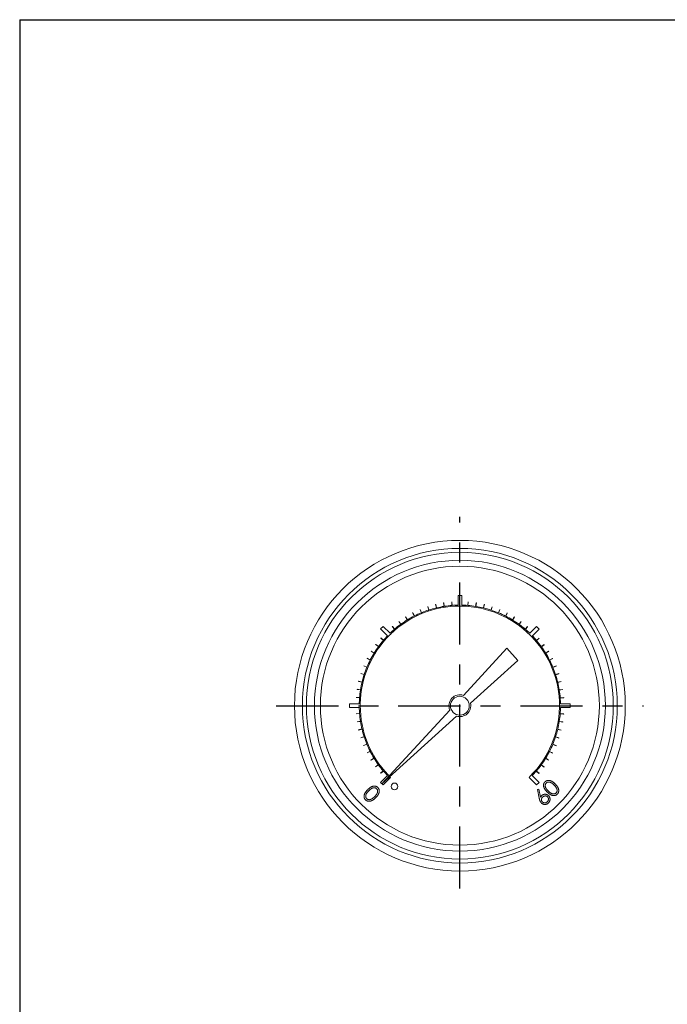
# Model space of a CAD drawing. Extents: x 894.9 to 905.9, y -8.5 to -0.5.
# Tile 1 of 3: x 894.9 to 898.2, y -5.5 to -0.5. Entities that reach past the tile are written whole.
import ezdxf

# ---------------------------------------------------------------- set-up
doc = ezdxf.new("R2010")
doc.units = 0
doc.header["$LTSCALE"] = 0.25
doc.header["$MEASUREMENT"] = 0
doc.linetypes.add('CENTER', pattern=[2, 1.25, -0.25, 0.25, -0.25])
doc.layers.get('0').update_dxf_attribs({"linetype": 'CONTINUOUS'})
doc.layers.get('DEFPOINTS').update_dxf_attribs({"linetype": 'CONTINUOUS'})
doc.layers.add('CENTER', color=40, linetype='CENTER')

msp = doc.modelspace()

# ---------------------------------------------------------------- linework, layer by layer
at = {"color": 7, "linetype": 'Continuous', "lineweight": 15}
for p, q in [((897.0781, -3.4568), (897.0771, -3.4569)), ((897.0771, -3.4569), (897.0785, -3.4744)), ((897.0795, -3.4743), (897.0781, -3.4568)), ((897.1092, -3.4241), (897.1092, -3.4729)), ((897.1273, -3.4241), (897.1092, -3.4241)), ((897.1273, -3.4729), (897.1273, -3.4241)), ((897.1591, -3.4569), (897.1578, -3.4744)), ((897.1588, -3.4744), (897.1601, -3.457)), ((897.1601, -3.457), (897.1591, -3.4569)), ((896.9191, -3.4947), (896.9182, -3.4951)), ((896.9182, -3.4951), (896.9249, -3.5112)), ((896.9258, -3.5109), (896.9191, -3.4947)), ((896.9576, -3.4806), (896.9567, -3.4809)), ((896.9567, -3.4809), (896.9621, -3.4975)), ((896.963, -3.4972), (896.9576, -3.4806)), ((896.9971, -3.4695), (896.9962, -3.4697)), ((896.9962, -3.4697), (897.0002, -3.4868)), ((897.0012, -3.4865), (896.9971, -3.4695)), ((897.0374, -3.4616), (897.0364, -3.4617)), ((897.0364, -3.4617), (897.0391, -3.479)), ((897.0401, -3.4789), (897.0374, -3.4616)), ((897.1189, -3.4778), (897.1273, -3.478)), ((897.1273, -3.478), (897.1273, -3.4779)), ((897.1999, -3.4617), (897.1971, -3.479)), ((897.1981, -3.4792), (897.2009, -3.4619)), ((897.2009, -3.4619), (897.1999, -3.4617)), ((897.2401, -3.4697), (897.236, -3.4868)), ((897.237, -3.487), (897.2411, -3.47)), ((897.2411, -3.47), (897.2401, -3.4697)), ((897.2796, -3.4809), (897.2742, -3.4975)), ((897.2751, -3.4978), (897.2806, -3.4812)), ((897.2806, -3.4812), (897.2796, -3.4809)), ((897.3181, -3.4951), (897.3114, -3.5112)), ((897.3123, -3.5116), (897.319, -3.4955)), ((897.319, -3.4955), (897.3181, -3.4951)), ((896.8118, -3.5545), (896.811, -3.5551)), ((896.811, -3.5551), (896.8213, -3.5692)), ((896.8221, -3.5687), (896.8118, -3.5545)), ((896.846, -3.5318), (896.8451, -3.5323)), ((896.8451, -3.5323), (896.8543, -3.5472)), ((896.8551, -3.5467), (896.846, -3.5318)), ((896.8818, -3.5118), (896.8809, -3.5123)), ((896.8809, -3.5123), (896.8889, -3.5278)), ((896.8898, -3.5274), (896.8818, -3.5118)), ((897.3553, -3.5123), (897.3474, -3.5278)), ((897.3483, -3.5283), (897.3562, -3.5127)), ((897.3562, -3.5127), (897.3553, -3.5123)), ((897.3911, -3.5323), (897.382, -3.5472)), ((897.3829, -3.5477), (897.392, -3.5328)), ((897.392, -3.5328), (897.3911, -3.5323)), ((897.4253, -3.5551), (897.415, -3.5692)), ((897.4158, -3.5698), (897.4261, -3.5557)), ((897.4261, -3.5557), (897.4253, -3.5551)), ((896.7331, -3.5798), (896.7203, -3.5926)), ((896.7203, -3.5926), (896.7548, -3.6271)), ((896.7676, -3.6143), (896.7331, -3.5798)), ((896.7796, -3.5798), (896.7788, -3.5805)), ((896.7788, -3.5805), (896.7902, -3.5938)), ((896.7909, -3.5931), (896.7796, -3.5798)), ((897.4575, -3.5805), (897.4461, -3.5938)), ((897.4469, -3.5944), (897.4582, -3.5811)), ((897.4582, -3.5811), (897.4575, -3.5805)), ((897.5033, -3.58), (897.4688, -3.6144)), ((897.4817, -3.6273), (897.5161, -3.5928)), ((897.5161, -3.5928), (897.5033, -3.58)), ((896.7215, -3.6377), (896.7208, -3.6385)), ((896.7208, -3.6385), (896.7341, -3.6498)), ((896.7348, -3.6491), (896.7215, -3.6377)), ((896.7652, -3.6237), (896.7712, -3.6179)), ((896.7712, -3.6179), (896.7711, -3.6178)), ((897.4723, -3.6248), (897.478, -3.6309)), ((897.478, -3.6309), (897.4781, -3.6308)), ((897.5154, -3.6385), (897.5021, -3.6498)), ((897.5028, -3.6506), (897.5161, -3.6392)), ((897.5161, -3.6392), (897.5154, -3.6385)), ((896.6732, -3.7039), (896.6726, -3.7048)), ((896.6726, -3.7048), (896.6876, -3.7139)), ((896.6881, -3.7131), (896.6732, -3.7039)), ((896.696, -3.6699), (896.6954, -3.6707)), ((896.6954, -3.6707), (896.7096, -3.681)), ((896.7102, -3.6802), (896.696, -3.6699)), ((897.3539, -3.6894), (897.1357, -3.9259)), ((897.4093, -3.7505), (897.3539, -3.6894)), ((897.5408, -3.6707), (897.5267, -3.681)), ((897.5273, -3.6818), (897.5414, -3.6715)), ((897.5414, -3.6715), (897.5408, -3.6707)), ((897.5636, -3.7048), (897.5487, -3.7139)), ((897.5492, -3.7148), (897.5642, -3.7057)), ((897.5642, -3.7057), (897.5636, -3.7048)), ((896.653, -3.7397), (896.6526, -3.7406)), ((896.6526, -3.7406), (896.6682, -3.7485)), ((896.6686, -3.7476), (896.653, -3.7397)), ((897.1717, -3.9659), (897.4093, -3.7505)), ((897.5837, -3.7406), (897.5681, -3.7485)), ((897.5686, -3.7494), (897.5841, -3.7415)), ((897.5841, -3.7415), (897.5837, -3.7406)), ((896.6358, -3.7769), (896.6354, -3.7779)), ((896.6354, -3.7779), (896.6516, -3.7845)), ((896.652, -3.7836), (896.6358, -3.7769)), ((897.6009, -3.7779), (897.5847, -3.7845)), ((897.5851, -3.7855), (897.6012, -3.7788)), ((897.6012, -3.7788), (897.6009, -3.7779)), ((896.6103, -3.8549), (896.6101, -3.8558)), ((896.6273, -3.8589), (896.6103, -3.8549)), ((896.6215, -3.8154), (896.6212, -3.8163)), ((896.6212, -3.8163), (896.6379, -3.8217)), ((896.6382, -3.8208), (896.6215, -3.8154)), ((897.6151, -3.8163), (897.5984, -3.8217)), ((897.5987, -3.8227), (897.6154, -3.8173)), ((897.6154, -3.8173), (897.6151, -3.8163)), ((896.6022, -3.8951), (896.6021, -3.8961)), ((896.6021, -3.8961), (896.6194, -3.8988)), ((896.6195, -3.8978), (896.6022, -3.8951)), ((896.6101, -3.8558), (896.6271, -3.8599)), ((897.6262, -3.8558), (897.6092, -3.8599)), ((897.6094, -3.8609), (897.6264, -3.8568)), ((897.6342, -3.8961), (897.6169, -3.8988)), ((897.6171, -3.8998), (897.6344, -3.8971)), ((897.6264, -3.8568), (897.6262, -3.8558)), ((897.6344, -3.8971), (897.6342, -3.8961)), ((896.5973, -3.9358), (896.5973, -3.9368)), ((896.6148, -3.9372), (896.5973, -3.9358)), ((896.5973, -3.9368), (896.6147, -3.9382)), ((897.639, -3.9368), (897.6216, -3.9382)), ((897.6217, -3.9392), (897.6391, -3.9378)), ((897.6391, -3.9378), (897.639, -3.9368)), ((896.5645, -3.9686), (896.5645, -3.9867)), ((896.6132, -3.9686), (896.5645, -3.9686)), ((896.5645, -3.9867), (896.6132, -3.9867)), ((896.6181, -3.977), (896.6183, -3.9686)), ((896.6183, -3.9686), (896.6182, -3.9686)), ((897.0678, -3.9995), (896.7266, -4.3692)), ((897.6181, -3.9786), (897.6179, -3.987)), ((897.6179, -3.987), (897.6181, -3.987)), ((897.6718, -3.9689), (897.6231, -3.9689)), ((897.6231, -3.987), (897.6718, -3.987)), ((897.6718, -3.987), (897.6718, -3.9689)), ((896.6146, -4.0164), (896.5972, -4.0178)), ((896.5972, -4.0178), (896.5973, -4.0188)), ((896.5973, -4.0188), (896.6147, -4.0174)), ((896.7266, -4.3692), (897.101, -4.0299)), ((897.6215, -4.0184), (897.6389, -4.0198)), ((897.639, -4.0188), (897.6216, -4.0174)), ((897.6389, -4.0198), (897.639, -4.0188)), ((896.6192, -4.0558), (896.6019, -4.0586)), ((896.6019, -4.0586), (896.6021, -4.0595)), ((896.6021, -4.0595), (896.6194, -4.0568)), ((896.6269, -4.0947), (896.6098, -4.0988)), ((896.6098, -4.0988), (896.6101, -4.0998)), ((896.6101, -4.0998), (896.6271, -4.0957)), ((897.609, -4.0967), (897.626, -4.1007)), ((897.6262, -4.0998), (897.6092, -4.0957)), ((897.6168, -4.0578), (897.634, -4.0605)), ((897.6342, -4.0595), (897.6169, -4.0568)), ((897.626, -4.1007), (897.6262, -4.0998)), ((897.634, -4.0605), (897.6342, -4.0595)), ((896.6375, -4.1329), (896.6209, -4.1383)), ((896.6209, -4.1383), (896.6212, -4.1393)), ((896.6212, -4.1393), (896.6379, -4.1339)), ((897.5981, -4.1348), (897.6148, -4.1402)), ((897.6151, -4.1393), (897.5984, -4.1339)), ((897.6148, -4.1402), (897.6151, -4.1393)), ((896.6512, -4.1701), (896.635, -4.1768)), ((896.635, -4.1768), (896.6354, -4.1778)), ((896.6354, -4.1778), (896.6516, -4.1711)), ((897.5843, -4.172), (897.6005, -4.1787)), ((897.6009, -4.1778), (897.5847, -4.1711)), ((897.6005, -4.1787), (897.6009, -4.1778)), ((896.6677, -4.2062), (896.6521, -4.2141)), ((896.6521, -4.2141), (896.6526, -4.215)), ((896.6526, -4.215), (896.6682, -4.2071)), ((896.687, -4.2408), (896.6721, -4.25)), ((896.6721, -4.25), (896.6726, -4.2508)), ((896.6726, -4.2508), (896.6876, -4.2417)), ((897.5482, -4.2425), (897.5631, -4.2517)), ((897.5636, -4.2508), (897.5487, -4.2417)), ((897.5631, -4.2517), (897.5636, -4.2508)), ((897.5676, -4.208), (897.5832, -4.2159)), ((897.5837, -4.215), (897.5681, -4.2071)), ((897.5832, -4.2159), (897.5837, -4.215)), ((896.709, -4.2738), (896.6948, -4.2841)), ((896.6948, -4.2841), (896.6954, -4.2849)), ((896.6954, -4.2849), (896.7096, -4.2746)), ((897.5261, -4.2754), (897.5403, -4.2857)), ((897.5408, -4.2849), (897.5267, -4.2746)), ((897.5403, -4.2857), (897.5408, -4.2849)), ((896.7335, -4.305), (896.7202, -4.3164)), ((896.7202, -4.3164), (896.7208, -4.3171)), ((896.7546, -4.3284), (896.7202, -4.3628)), ((896.7208, -4.3171), (896.7341, -4.3058)), ((896.733, -4.3756), (896.7708, -4.3378)), ((896.763, -4.3297), (896.7582, -4.3247)), ((896.7582, -4.3247), (896.7582, -4.3248)), ((896.7708, -4.3378), (896.7663, -4.3332)), ((897.4711, -4.3319), (897.4651, -4.3377)), ((897.4651, -4.3377), (897.5032, -4.3758)), ((897.4717, -4.3314), (897.4711, -4.3319)), ((897.516, -4.363), (897.4815, -4.3285)), ((897.5015, -4.3065), (897.5148, -4.3179)), ((897.5154, -4.3171), (897.5021, -4.3058)), ((897.5148, -4.3179), (897.5154, -4.3171)), ((896.7202, -4.3628), (896.733, -4.3756)), ((897.5032, -4.3758), (897.516, -4.363)), ((897.5071, -4.398), (897.5144, -4.3971)), ((897.5164, -4.4424), (897.5071, -4.398)), ((897.5144, -4.3971), (897.5226, -4.4365))]:
    msp.add_line(p, q, dxfattribs=at)
for centre, radius in [((897.1181, -3.9778), 0.83), ((897.1181, -3.9778), 0.79), ((897.1181, -3.9778), 0.77), ((897.1181, -3.9778), 0.73), ((897.1181, -3.9778), 0.7), ((897.1181, -3.9778), 0.0474), ((896.7896, -4.3829), 0.0167)]:
    msp.add_circle(centre, radius, dxfattribs=at)
for radius, start, end in [(0.5, 89.9073, 133.9493), (0.505, 108, 112.3865), (0.505, 103.5, 107.8865), (0.505, 99, 103.3865), (0.505, 94.5, 98.8865), (0.505, 91.0148, 94.3865), (0.505, 85.5, 88.9597), (0.5, 44.9073, 88.9493), (0.505, 81, 85.3865), (0.505, 76.5, 80.8865), (0.505, 72, 76.3865), (0.505, 67.5, 71.8865), (0.505, 121.5, 125.8865), (0.505, 117, 121.3865), (0.505, 112.5, 116.8865), (0.505, 63, 67.3865), (0.505, 58.5, 62.8865), (0.505, 54, 58.3865), (0.505, 130.5, 133.9597), (0.505, 126, 130.3865), (0.505, 49.5, 53.8865), (0.505, 46.0148, 49.3865), (0.5, 134.9073, 178.9493), (0.505, 139.5, 143.8865), (0.505, 136.0148, 139.3865), (0.5, 359.9073, 43.9493), (0.505, 40.5, 43.9597), (0.505, 36, 40.3865), (0.505, 144, 148.3865), (0.505, 31.5, 35.8865), (0.505, 153, 157.3865), (0.505, 148.5, 152.8865), (0.505, 27, 31.3865), (0.505, 22.5, 26.8865), (0.505, 157.5, 161.8865), (0.505, 18, 22.3865), (0.505, 162, 166.3865), (0.505, 13.5, 17.8865), (0.505, 171, 175.3865), (0.505, 166.5, 170.8865), (0.505, 9, 13.3865), (0.505, 4.5, 8.8865), (0.505, 175.5, 178.9597), (0.0548, 71.306, 203.2895), (0.505, 1.0148, 4.3865), (0.505, 181.0148, 184.3865), (0.5, 179.9073, 223.9493), (0.0548, 251.8112, 12.5527), (0.5, 315, 358.9493), (0.505, 355.5, 358.9597), (0.505, 184.5, 188.8865), (0.505, 351, 355.3865), (0.505, 189, 193.3865), (0.505, 193.5, 197.8865), (0.505, 342, 346.3865), (0.505, 346.5, 350.8865), (0.505, 198, 202.3865), (0.505, 337.5, 341.8865), (0.505, 202.5, 206.8865), (0.505, 333, 337.3865), (0.505, 207, 211.3865), (0.505, 211.5, 215.8865), (0.505, 324, 328.3865), (0.505, 328.5, 332.8865), (0.505, 216, 220.3865), (0.505, 319.5, 323.8865), (0.505, 220.5, 223.9597), (0.505, 316.0148, 319.3865)]:
    msp.add_arc((897.1181, -3.9778), radius, start, end, dxfattribs=at)
for points, knots in [([(896.6556, -4.3997), (896.6565, -4.3988), (896.6584, -4.397), (896.6612, -4.3944), (896.6639, -4.3921), (896.6665, -4.39), (896.669, -4.3882), (896.6714, -4.3866), (896.6738, -4.3853), (896.6761, -4.3842), (896.6783, -4.3833), (896.6805, -4.3825), (896.6826, -4.382), (896.6847, -4.3816), (896.6868, -4.3813), (896.6888, -4.3812), (896.6908, -4.3813), (896.6928, -4.3815), (896.6947, -4.3819), (896.6966, -4.3824), (896.6984, -4.3831), (896.7001, -4.3839), (896.7018, -4.3848), (896.7034, -4.3859), (896.7049, -4.3871), (896.7058, -4.388), (896.7063, -4.3884)], [0, 0, 0, 0, 0.068595, 0.133246, 0.194313, 0.251279, 0.304513, 0.354235, 0.400481, 0.443411, 0.484015, 0.523252, 0.561042, 0.5979, 0.633518, 0.668314, 0.702496, 0.736685, 0.770293, 0.803437, 0.835913, 0.86846, 0.900847, 0.933467, 0.966258, 1, 1, 1, 1]), ([(896.7004, -4.3947), (896.6997, -4.394), (896.6984, -4.3928), (896.6959, -4.3914), (896.6933, -4.3904), (896.6909, -4.3898), (896.6889, -4.3896), (896.6873, -4.3895), (896.6857, -4.3896), (896.6841, -4.3899), (896.6825, -4.3902), (896.6808, -4.3907), (896.6792, -4.3913), (896.6775, -4.392), (896.6757, -4.3929), (896.6739, -4.394), (896.6719, -4.3953), (896.6699, -4.3969), (896.6678, -4.3986), (896.6656, -4.4006), (896.6632, -4.4027), (896.6617, -4.4042), (896.6609, -4.405)], [0, 0, 0, 0, 0.060387, 0.120883, 0.182755, 0.247811, 0.281299, 0.315088, 0.349702, 0.384857, 0.420966, 0.458511, 0.497175, 0.537602, 0.580503, 0.627468, 0.678388, 0.733983, 0.793747, 0.857714, 0.926698, 1, 1, 1, 1]), ([(896.6904, -4.4345), (896.6911, -4.4337), (896.6924, -4.4323), (896.6944, -4.4302), (896.6961, -4.4281), (896.6978, -4.4261), (896.6992, -4.4241), (896.7005, -4.4221), (896.7016, -4.4202), (896.7026, -4.4183), (896.7035, -4.4164), (896.7041, -4.4146), (896.7047, -4.4128), (896.7051, -4.4111), (896.7053, -4.4094), (896.7054, -4.4078), (896.7054, -4.4062), (896.7052, -4.4041), (896.7047, -4.4018), (896.7037, -4.3991), (896.7022, -4.3967), (896.701, -4.3953), (896.7004, -4.3947)], [0, 0, 0, 0, 0.0656812, 0.1284865, 0.1881751, 0.2451061, 0.2994484, 0.3508229, 0.3999417, 0.4466717, 0.4912545, 0.5333763, 0.5738528, 0.6125263, 0.6495971, 0.685532, 0.7201058, 0.7538377, 0.8189254, 0.8804935, 0.9403113, 1, 1, 1, 1]), ([(896.7063, -4.3884), (896.7067, -4.3889), (896.7077, -4.3899), (896.7089, -4.3914), (896.71, -4.393), (896.7109, -4.3947), (896.7117, -4.3964), (896.7124, -4.3982), (896.7129, -4.4001), (896.7133, -4.4021), (896.7136, -4.4041), (896.7137, -4.4061), (896.7136, -4.4082), (896.7133, -4.4104), (896.7129, -4.4126), (896.7124, -4.4148), (896.7116, -4.417), (896.7107, -4.4194), (896.7096, -4.4217), (896.7083, -4.4241), (896.7067, -4.4266), (896.705, -4.4291), (896.7029, -4.4317), (896.7007, -4.4344), (896.6983, -4.4371), (896.6965, -4.4389), (896.6956, -4.4398)], [0, 0, 0, 0, 0.033788, 0.067194, 0.099862, 0.132567, 0.165151, 0.197913, 0.231319, 0.265083, 0.299255, 0.334399, 0.369943, 0.406284, 0.444064, 0.482998, 0.523354, 0.565537, 0.609613, 0.656391, 0.705885, 0.758325, 0.813832, 0.872795, 0.934722, 1, 1, 1, 1]), ([(897.5562, -4.4108), (897.5553, -4.4099), (897.5535, -4.408), (897.5509, -4.4052), (897.5486, -4.4025), (897.5465, -4.3999), (897.5447, -4.3974), (897.5431, -4.395), (897.5418, -4.3926), (897.5407, -4.3903), (897.5398, -4.3881), (897.539, -4.386), (897.5385, -4.3838), (897.5381, -4.3817), (897.5378, -4.3796), (897.5377, -4.3776), (897.5378, -4.3756), (897.538, -4.3736), (897.5384, -4.3717), (897.5389, -4.3698), (897.5396, -4.368), (897.5404, -4.3663), (897.5413, -4.3646), (897.5424, -4.3631), (897.5436, -4.3615), (897.5445, -4.3606), (897.5449, -4.3601)], [0, 0, 0, 0, 0.068595, 0.133246, 0.194313, 0.251279, 0.304513, 0.354235, 0.400481, 0.443411, 0.484015, 0.523252, 0.561042, 0.5979, 0.633518, 0.668314, 0.702496, 0.736685, 0.770293, 0.803437, 0.835913, 0.86846, 0.900847, 0.933467, 0.966258, 1, 1, 1, 1]), ([(897.5449, -4.3601), (897.5454, -4.3597), (897.5464, -4.3588), (897.5479, -4.3575), (897.5495, -4.3564), (897.5512, -4.3555), (897.5529, -4.3547), (897.5547, -4.354), (897.5566, -4.3535), (897.5586, -4.3531), (897.5606, -4.3528), (897.5626, -4.3527), (897.5647, -4.3528), (897.5669, -4.3531), (897.5691, -4.3535), (897.5713, -4.3541), (897.5735, -4.3548), (897.5759, -4.3557), (897.5782, -4.3568), (897.5807, -4.3581), (897.5831, -4.3597), (897.5856, -4.3615), (897.5882, -4.3635), (897.5909, -4.3657), (897.5936, -4.3682), (897.5954, -4.3699), (897.5963, -4.3708)], [0, 0, 0, 0, 0.033788, 0.067194, 0.099862, 0.132567, 0.165151, 0.197913, 0.231319, 0.265083, 0.299255, 0.334399, 0.369943, 0.406284, 0.444064, 0.482998, 0.523354, 0.565537, 0.609613, 0.656391, 0.705885, 0.758325, 0.813832, 0.872795, 0.934722, 1, 1, 1, 1]), ([(897.5512, -4.366), (897.5505, -4.3667), (897.5493, -4.3681), (897.5479, -4.3705), (897.5469, -4.3732), (897.5463, -4.3755), (897.5461, -4.3776), (897.546, -4.3791), (897.5461, -4.3807), (897.5464, -4.3823), (897.5467, -4.3839), (897.5472, -4.3856), (897.5478, -4.3872), (897.5485, -4.389), (897.5494, -4.3907), (897.5506, -4.3926), (897.5519, -4.3945), (897.5534, -4.3965), (897.5551, -4.3987), (897.5571, -4.4009), (897.5592, -4.4032), (897.5607, -4.4047), (897.5615, -4.4055)], [0, 0, 0, 0, 0.060387, 0.120883, 0.182755, 0.247811, 0.281299, 0.315088, 0.349702, 0.384857, 0.420966, 0.458511, 0.497175, 0.537602, 0.580503, 0.627468, 0.678388, 0.733983, 0.793747, 0.857714, 0.926698, 1, 1, 1, 1]), ([(897.591, -4.3761), (897.5902, -4.3754), (897.5888, -4.374), (897.5867, -4.372), (897.5846, -4.3703), (897.5826, -4.3686), (897.5806, -4.3672), (897.5786, -4.3659), (897.5767, -4.3648), (897.5748, -4.3638), (897.5729, -4.363), (897.5711, -4.3623), (897.5693, -4.3617), (897.5676, -4.3613), (897.5659, -4.3611), (897.5643, -4.361), (897.5627, -4.361), (897.5607, -4.3612), (897.5583, -4.3618), (897.5556, -4.3627), (897.5532, -4.3642), (897.5518, -4.3654), (897.5512, -4.366)], [0, 0, 0, 0, 0.065681, 0.128486, 0.188175, 0.245106, 0.299448, 0.350823, 0.399942, 0.446672, 0.491255, 0.533376, 0.573853, 0.612526, 0.649597, 0.685532, 0.720106, 0.753838, 0.818925, 0.880493, 0.940311, 1, 1, 1, 1]), ([(897.6035, -4.3931), (897.6032, -4.3924), (897.6025, -4.391), (897.6013, -4.3888), (897.5999, -4.3867), (897.5985, -4.3846), (897.5968, -4.3825), (897.595, -4.3803), (897.593, -4.3782), (897.5917, -4.3768), (897.591, -4.3761)], [0, 0, 0, 0, 0.110588, 0.224542, 0.342503, 0.464324, 0.590756, 0.722227, 0.858843, 1, 1, 1, 1]), ([(897.5963, -4.3708), (897.5972, -4.3717), (897.5989, -4.3735), (897.6014, -4.3762), (897.6036, -4.3788), (897.6056, -4.3814), (897.6073, -4.3839), (897.6089, -4.3863), (897.6102, -4.3887), (897.6113, -4.3911), (897.6122, -4.3934), (897.6129, -4.3956), (897.6135, -4.3978), (897.6139, -4.4), (897.6142, -4.4022), (897.6143, -4.4043), (897.6142, -4.4063), (897.6139, -4.4084), (897.6135, -4.4103), (897.613, -4.4122), (897.6123, -4.4141), (897.6115, -4.4158), (897.6106, -4.4175), (897.6095, -4.4191), (897.6083, -4.4207), (897.6074, -4.4216), (897.6069, -4.4221)], [0, 0, 0, 0, 0.065063, 0.126773, 0.185516, 0.240765, 0.29298, 0.34225, 0.388919, 0.432776, 0.474628, 0.514775, 0.553606, 0.591426, 0.628028, 0.663804, 0.698984, 0.733591, 0.767628, 0.801208, 0.834264, 0.866981, 0.89972, 0.932702, 0.966176, 1, 1, 1, 1]), ([(897.601, -4.4159), (897.6016, -4.4152), (897.6029, -4.4138), (897.6043, -4.4114), (897.6054, -4.4088), (897.6059, -4.4064), (897.6061, -4.4044), (897.6061, -4.4029), (897.606, -4.4013), (897.6058, -4.3997), (897.6054, -4.3981), (897.6049, -4.3964), (897.6043, -4.3948), (897.6038, -4.3937), (897.6035, -4.3931)], [0, 0, 0, 0, 0.112813, 0.225394, 0.339595, 0.459675, 0.521735, 0.583926, 0.648174, 0.713881, 0.781004, 0.851451, 0.924051, 1, 1, 1, 1]), ([(896.6443, -4.4504), (896.6439, -4.4499), (896.643, -4.449), (896.6418, -4.4475), (896.6407, -4.4459), (896.6398, -4.4442), (896.639, -4.4425), (896.6383, -4.4407), (896.6378, -4.4389), (896.6374, -4.437), (896.6372, -4.435), (896.6371, -4.433), (896.6372, -4.431), (896.6375, -4.4289), (896.6379, -4.4268), (896.6384, -4.4247), (896.6392, -4.4225), (896.6401, -4.4202), (896.6412, -4.4179), (896.6425, -4.4156), (896.6441, -4.4131), (896.6459, -4.4106), (896.648, -4.408), (896.6503, -4.4053), (896.6528, -4.4025), (896.6546, -4.4007), (896.6556, -4.3997)], [0, 0, 0, 0, 0.033787, 0.066622, 0.099285, 0.131361, 0.163585, 0.196104, 0.228902, 0.262158, 0.295991, 0.330218, 0.36506, 0.400951, 0.43762, 0.475708, 0.515381, 0.556414, 0.599765, 0.646424, 0.696431, 0.749782, 0.806573, 0.867436, 0.931887, 1, 1, 1, 1]), ([(896.6956, -4.4398), (896.6947, -4.4407), (896.6929, -4.4424), (896.6903, -4.4449), (896.6876, -4.4471), (896.685, -4.4491), (896.6825, -4.4508), (896.6801, -4.4524), (896.6777, -4.4537), (896.6753, -4.4548), (896.673, -4.4557), (896.6708, -4.4564), (896.6686, -4.457), (896.6664, -4.4574), (896.6642, -4.4577), (896.6621, -4.4578), (896.6601, -4.4577), (896.658, -4.4574), (896.6561, -4.457), (896.6542, -4.4565), (896.6524, -4.4558), (896.6506, -4.455), (896.6489, -4.4541), (896.6473, -4.453), (896.6458, -4.4518), (896.6448, -4.4508), (896.6443, -4.4504)], [0, 0, 0, 0, 0.0650633, 0.1267732, 0.1855158, 0.2407647, 0.2929798, 0.3422504, 0.3889193, 0.4327757, 0.4746284, 0.5147747, 0.5536059, 0.5914264, 0.6280281, 0.6638036, 0.6989843, 0.7335915, 0.7676285, 0.8012083, 0.8342638, 0.8669807, 0.8997197, 0.9327019, 0.9661759, 1, 1, 1, 1]), ([(896.6609, -4.405), (896.6601, -4.4058), (896.6586, -4.4073), (896.6565, -4.4096), (896.6545, -4.4118), (896.6528, -4.4139), (896.6513, -4.416), (896.65, -4.4179), (896.6488, -4.4198), (896.6479, -4.4215), (896.6472, -4.4232), (896.6466, -4.4249), (896.6461, -4.4265), (896.6458, -4.4282), (896.6455, -4.4298), (896.6454, -4.4314), (896.6455, -4.4329), (896.6457, -4.435), (896.6463, -4.4374), (896.6473, -4.44), (896.6487, -4.4425), (896.6499, -4.4438), (896.6506, -4.4445)], [0, 0, 0, 0, 0.072951, 0.141584, 0.205926, 0.265301, 0.320597, 0.371817, 0.41879, 0.461699, 0.502134, 0.540804, 0.578181, 0.614297, 0.649678, 0.684299, 0.718359, 0.752081, 0.817652, 0.879722, 0.939966, 1, 1, 1, 1]), ([(896.6506, -4.4445), (896.6512, -4.4451), (896.6526, -4.4464), (896.655, -4.4478), (896.6576, -4.4488), (896.66, -4.4494), (896.662, -4.4496), (896.6635, -4.4496), (896.6651, -4.4495), (896.6667, -4.4493), (896.6683, -4.4489), (896.67, -4.4484), (896.6716, -4.4478), (896.6727, -4.4473), (896.6733, -4.447)], [0, 0, 0, 0, 0.112813, 0.225394, 0.339595, 0.459675, 0.521735, 0.583926, 0.648174, 0.713881, 0.781004, 0.851451, 0.924051, 1, 1, 1, 1]), ([(896.6733, -4.447), (896.674, -4.4467), (896.6754, -4.446), (896.6776, -4.4448), (896.6797, -4.4434), (896.6818, -4.4419), (896.6839, -4.4403), (896.6861, -4.4385), (896.6882, -4.4365), (896.6896, -4.4352), (896.6904, -4.4345)], [0, 0, 0, 0, 0.110588, 0.224542, 0.342503, 0.464324, 0.590756, 0.722227, 0.858843, 1, 1, 1, 1]), ([(897.5269, -4.4661), (897.5264, -4.4655), (897.5252, -4.4642), (897.5236, -4.4621), (897.5221, -4.4597), (897.521, -4.4576), (897.5202, -4.4557), (897.5196, -4.4542), (897.519, -4.4525), (897.5184, -4.4507), (897.5179, -4.4488), (897.5174, -4.4468), (897.5169, -4.4447), (897.5166, -4.4432), (897.5164, -4.4424)], [0, 0, 0, 0, 0.0978182, 0.1997261, 0.3052764, 0.4158115, 0.4744722, 0.5372739, 0.6036574, 0.6742989, 0.7498345, 0.8285985, 0.9123778, 1, 1, 1, 1]), ([(897.5226, -4.4365), (897.5235, -4.4353), (897.5252, -4.4329), (897.5272, -4.4308), (897.5282, -4.4298)], [0, 0, 0, 0, 0.512659, 1, 1, 1, 1]), ([(897.5331, -4.437), (897.5327, -4.4374), (897.5318, -4.4383), (897.5307, -4.4398), (897.5297, -4.4412), (897.5289, -4.4428), (897.5283, -4.4443), (897.5279, -4.446), (897.5276, -4.4476), (897.5275, -4.4493), (897.5276, -4.451), (897.5278, -4.4526), (897.5282, -4.4542), (897.5288, -4.4557), (897.5294, -4.4571), (897.5303, -4.4585), (897.5313, -4.4598), (897.5321, -4.4607), (897.5324, -4.4611)], [0, 0, 0, 0, 0.0705993, 0.1379009, 0.2031962, 0.2667897, 0.3291064, 0.3906535, 0.4526531, 0.515748, 0.5779263, 0.63893, 0.6983507, 0.757296, 0.8163938, 0.8762669, 0.9368171, 1, 1, 1, 1]), ([(897.5282, -4.4298), (897.5288, -4.4292), (897.53, -4.4281), (897.532, -4.4266), (897.534, -4.4253), (897.5362, -4.4243), (897.5384, -4.4235), (897.5407, -4.4229), (897.5431, -4.4225), (897.5456, -4.4224), (897.5481, -4.4225), (897.5505, -4.4228), (897.5528, -4.4234), (897.555, -4.4242), (897.5572, -4.4253), (897.5593, -4.4265), (897.5613, -4.428), (897.5625, -4.4292), (897.5631, -4.4298)], [0, 0, 0, 0, 0.0652308, 0.1284049, 0.1900671, 0.2509434, 0.3115458, 0.3728628, 0.4350237, 0.4990717, 0.5630911, 0.6255101, 0.68668, 0.7472825, 0.8085635, 0.8707421, 0.934341, 1, 1, 1, 1]), ([(897.5581, -4.4354), (897.5577, -4.435), (897.5569, -4.4342), (897.5555, -4.4333), (897.5541, -4.4324), (897.5526, -4.4318), (897.5511, -4.4313), (897.5494, -4.431), (897.5477, -4.4309), (897.5459, -4.4309), (897.5441, -4.4311), (897.5424, -4.4315), (897.5407, -4.432), (897.539, -4.4327), (897.5375, -4.4335), (897.5359, -4.4345), (897.5345, -4.4356), (897.5336, -4.4365), (897.5331, -4.437)], [0, 0, 0, 0, 0.061138, 0.119994, 0.178225, 0.236256, 0.294929, 0.354716, 0.41673, 0.480664, 0.545832, 0.609758, 0.672971, 0.736017, 0.799839, 0.864775, 0.931088, 1, 1, 1, 1]), ([(897.6069, -4.4221), (897.6064, -4.4225), (897.6055, -4.4234), (897.604, -4.4246), (897.6024, -4.4257), (897.6007, -4.4266), (897.599, -4.4274), (897.5973, -4.4281), (897.5954, -4.4286), (897.5935, -4.429), (897.5915, -4.4292), (897.5895, -4.4293), (897.5875, -4.4292), (897.5854, -4.4289), (897.5833, -4.4285), (897.5812, -4.428), (897.579, -4.4272), (897.5767, -4.4263), (897.5744, -4.4252), (897.5721, -4.4239), (897.5696, -4.4223), (897.5671, -4.4205), (897.5645, -4.4184), (897.5618, -4.4161), (897.559, -4.4136), (897.5572, -4.4118), (897.5562, -4.4108)], [0, 0, 0, 0, 0.033787, 0.066622, 0.099285, 0.131361, 0.163585, 0.196104, 0.228902, 0.262158, 0.295991, 0.330218, 0.36506, 0.400951, 0.43762, 0.475708, 0.515381, 0.556414, 0.599765, 0.646424, 0.696431, 0.749782, 0.806573, 0.867436, 0.931887, 1, 1, 1, 1]), ([(897.557, -4.4599), (897.5574, -4.4595), (897.5582, -4.4586), (897.5593, -4.4572), (897.5603, -4.4557), (897.5611, -4.4541), (897.5617, -4.4525), (897.5622, -4.4509), (897.5625, -4.4492), (897.5626, -4.4474), (897.5627, -4.4457), (897.5625, -4.444), (897.5622, -4.4424), (897.5617, -4.4408), (897.5611, -4.4393), (897.5602, -4.4379), (897.5593, -4.4366), (897.5585, -4.4358), (897.5581, -4.4354)], [0, 0, 0, 0, 0.067962, 0.133283, 0.197835, 0.260892, 0.323377, 0.38635, 0.449638, 0.514795, 0.57924, 0.641814, 0.701359, 0.760727, 0.819222, 0.878716, 0.938147, 1, 1, 1, 1]), ([(897.5615, -4.4055), (897.5623, -4.4063), (897.5638, -4.4078), (897.5661, -4.4099), (897.5684, -4.4119), (897.5705, -4.4136), (897.5725, -4.4151), (897.5744, -4.4165), (897.5763, -4.4176), (897.578, -4.4185), (897.5797, -4.4192), (897.5814, -4.4198), (897.5831, -4.4203), (897.5847, -4.4207), (897.5863, -4.4209), (897.5879, -4.421), (897.5894, -4.4209), (897.5915, -4.4207), (897.5939, -4.4202), (897.5966, -4.4191), (897.599, -4.4177), (897.6003, -4.4165), (897.601, -4.4159)], [0, 0, 0, 0, 0.072951, 0.141584, 0.205926, 0.265301, 0.320597, 0.371817, 0.41879, 0.461699, 0.502134, 0.540804, 0.578181, 0.614297, 0.649678, 0.684299, 0.718359, 0.752081, 0.817652, 0.879722, 0.939966, 1, 1, 1, 1]), ([(897.5631, -4.4298), (897.5639, -4.4306), (897.5655, -4.4323), (897.5674, -4.4351), (897.5689, -4.4381), (897.5699, -4.4413), (897.5706, -4.4445), (897.5708, -4.4478), (897.5705, -4.4512), (897.5697, -4.4545), (897.5686, -4.4578), (897.567, -4.4608), (897.5651, -4.4637), (897.5635, -4.4654), (897.5627, -4.4662)], [0, 0, 0, 0, 0.085948, 0.169125, 0.250399, 0.33229, 0.413364, 0.494172, 0.576022, 0.660757, 0.745783, 0.830044, 0.914028, 1, 1, 1, 1]), ([(897.5627, -4.4662), (897.5619, -4.467), (897.5603, -4.4685), (897.5575, -4.4704), (897.5546, -4.4719), (897.5514, -4.473), (897.5482, -4.4736), (897.5449, -4.4739), (897.5416, -4.4736), (897.5383, -4.4729), (897.5352, -4.4718), (897.5322, -4.4703), (897.5294, -4.4684), (897.5278, -4.4669), (897.5269, -4.4661)], [0, 0, 0, 0, 0.084335, 0.167052, 0.249566, 0.33274, 0.415915, 0.497828, 0.580373, 0.6646, 0.749467, 0.83251, 0.915639, 1, 1, 1, 1]), ([(897.5324, -4.4611), (897.5328, -4.4615), (897.5337, -4.4622), (897.535, -4.4632), (897.5364, -4.464), (897.5379, -4.4646), (897.5394, -4.4651), (897.541, -4.4654), (897.5427, -4.4656), (897.5445, -4.4656), (897.5462, -4.4654), (897.5479, -4.4651), (897.5496, -4.4647), (897.5512, -4.464), (897.5527, -4.4632), (897.5542, -4.4623), (897.5556, -4.4612), (897.5565, -4.4603), (897.557, -4.4599)], [0, 0, 0, 0, 0.061842, 0.121262, 0.180746, 0.239231, 0.298308, 0.358183, 0.420359, 0.484792, 0.549938, 0.613718, 0.676681, 0.739154, 0.8022, 0.86674, 0.93205, 1, 1, 1, 1])]:
    msp.add_open_spline(points, degree=3, knots=knots, dxfattribs=at)
at = {"layer": 'CENTER'}
for p, q in [((897.1181, -4.8963), (897.1181, -3.0292)), ((896.1967, -3.9778), (898.0396, -3.9778))]:
    msp.add_line(p, q, dxfattribs=at)
at = {"layer": 'DEFPOINTS'}
for q in [(905.9093, -0.5339), (894.9093, -8.5339)]:
    msp.add_line((894.9093, -0.5339), q, dxfattribs=at)

doc.saveas('drawing.dxf')
